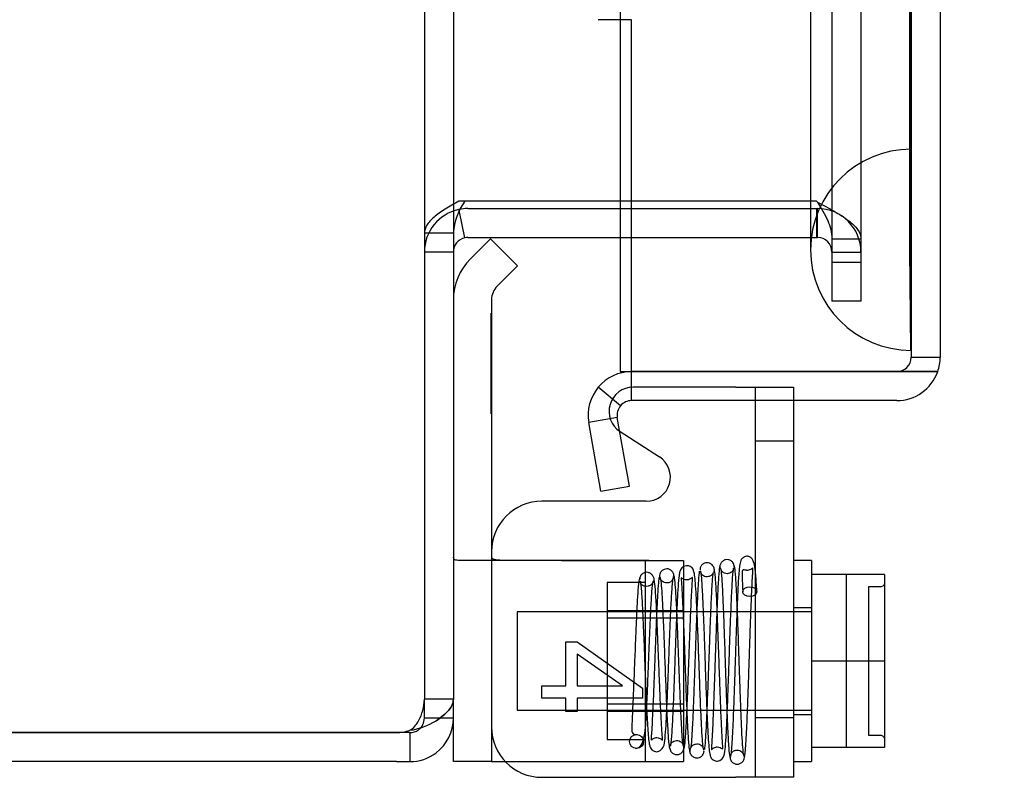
# Model space of a CAD drawing. Header units: inches. Extents: x 1 to 240, y -1 to 159.
# Tile 18 of 65: x 21.82 to 24.27, y 64.39 to 66.27. Entities that reach past the tile are written whole.
import ezdxf
from ezdxf.enums import TextEntityAlignment as Align
from ezdxf.lldxf.tags import DXFTag

# ---------------------------------------------------------------- set-up
doc = ezdxf.new("R2010")
doc.units = ezdxf.units.IN
doc.header["$MEASUREMENT"] = 0
for name, color, linetype in [('COM42667', 7, 'Continuous'), ('COM42780', 7, 'Continuous'), ('COM48573', 7, 'Continuous'), ('COM48603', 7, 'Continuous'), ('COM70220', 7, 'Continuous'), ('Default', 7, 'Continuous'), ('SCC19011', 7, 'Continuous'), ('SPR20265', 7, 'Continuous'), ('WAF25035', 7, 'Continuous')]:
    doc.layers.add(name, color=color, linetype=linetype)
doc.styles.add('SEACAD_Times_New_Roman', font='times.ttf')
tags = doc.linetypes.add('HIDDEN2', pattern=[0.1875, 0.125, -0.0625]).pattern_tags.tags
tags[6:7] = [DXFTag(74, 4), DXFTag(75, 0), DXFTag(340, '0'), DXFTag(46, 0.0), DXFTag(50, 0.0), DXFTag(44, 0.0), DXFTag(45, 0.0)]
tags[4:5] = [DXFTag(74, 4), DXFTag(75, 0), DXFTag(340, '0'), DXFTag(46, 0.0), DXFTag(50, 0.0), DXFTag(44, 0.0), DXFTag(45, 0.0)]
doc.dimstyles.new('HAMMOND_(STH_-_240x160)', dxfattribs={"dimtxt": 1, "dimasz": 1.25, "dimexe": 0.5, "dimexo": 0.5, "dimgap": 0.25, "dimtad": 0, "dimtih": 1, "dimtoh": 1, "dimlfac": 0.125, "dimzin": 0, "dimdsep": 46, "dimtxsty": 'SEACAD_Times_New_Roman', "dimblk1": '_SE_FILLED', "dimblk2": '_SE_FILLED', "dimsah": 1, "dimcen": 0.5, "dimadec": 0, "dimazin": 0, "dimtfac": 0.8, "dimtofl": 0, "dimtmove": 0, "dimatfit": 3, "dimfxl": 1, "dimtolj": 1, "dimtzin": 0, "dimarcsym": 0})

# ---------------------------------------------------------------- blocks, each defined once
blk = doc.blocks.new('SE6')
at = {"layer": 'COM42667', "color": 7, "linetype": 'HIDDEN2'}
for p, q in [((23.5987, 65.3591), (23.3432, 65.3591)), ((23.5987, 65.3591), (23.7417, 65.3591)), ((23.6467, 65.3591), (23.6467, 64.3891)), ((23.7417, 65.3591), (23.7417, 65.3256)), ((23.7417, 65.2251), (23.6467, 65.2251)), ((23.6467, 64.5376), (23.7417, 64.5376))]:
    blk.add_line(p, q, dxfattribs=at)
at = {"layer": 'COM42667', "color": 7, "linetype": 'Continuous'}
for p, q in [((23.7417, 65.3256), (23.7417, 64.3891)), ((23.3106, 65.2487), (23.4082, 65.1857)), ((23.3757, 65.0753), (23.1162, 65.0753)), ((23.1761, 64.6166), (23.1761, 64.7258)), ((23.1761, 64.7258), (23.2043, 64.7258)), ((23.2043, 64.7258), (23.3662, 64.6107)), ((23.317, 64.6166), (23.2043, 64.6956)), ((23.2043, 64.6956), (23.2043, 64.6166)), ((23.1162, 64.5859), (23.1162, 64.6166)), ((23.1162, 64.6166), (23.1761, 64.6166)), ((23.2043, 64.6166), (23.317, 64.6166)), ((23.3662, 64.6107), (23.3662, 64.5859)), ((23.1761, 64.5859), (23.1162, 64.5859)), ((23.1761, 64.5523), (23.1761, 64.5859)), ((23.3662, 64.5859), (23.2043, 64.5859)), ((23.2043, 64.5859), (23.2043, 64.5523)), ((23.2043, 64.5523), (23.1761, 64.5523)), ((23.1162, 64.3891), (23.5987, 64.3891)), ((23.7417, 64.3891), (23.5987, 64.3891))]:
    blk.add_line(p, q, dxfattribs=at)
at = {"layer": 'COM42667', "color": 7, "linetype": 'HIDDEN2'}
blk.add_arc((23.3432, 65.2991), 0.06, 90, 237.1545, dxfattribs=at)
at = {"layer": 'COM42667', "color": 7, "linetype": 'Continuous'}
for centre, radius, start, end in [((23.3757, 65.1353), 0.06, 270, 57.1545), ((23.1162, 64.9503), 0.125, 90, 180), ((23.1162, 64.5141), 0.125, 180, 270)]:
    blk.add_arc(centre, radius, start, end, dxfattribs=at)
at = {"layer": 'COM42780', "color": 7, "linetype": 'Continuous'}
for p, q in [((22.9885, 65.7279), (22.9381, 65.6775)), ((22.9885, 65.7279), (23.0556, 65.6607)), ((23.0556, 65.6607), (23.0052, 65.6103)), ((22.9912, 65.5764), (22.9912, 64.6781)), ((22.9912, 64.6781), (22.9912, 64.4281)), ((22.8962, 64.4281), (22.8962, 64.5361)), ((22.9912, 64.4281), (22.8962, 64.4281)), ((22.9912, 64.4281), (23.0255, 64.4281))]:
    blk.add_line(p, q, dxfattribs=at)
at = {"layer": 'COM42780', "color": 7, "linetype": 'HIDDEN2'}
for p, q in [((22.9902, 65.5429), (22.9912, 65.5429)), ((22.9902, 65.483), (22.9902, 65.5429)), ((22.9902, 65.483), (22.9912, 65.483)), ((22.9902, 65.4547), (22.9902, 65.483)), ((22.9902, 65.4547), (22.9912, 65.4547)), ((22.9902, 65.2929), (22.9902, 65.4547)), ((22.9902, 65.3421), (22.9912, 65.3421)), ((22.9902, 65.2929), (22.9912, 65.2929)), ((23.3818, 64.9281), (22.9117, 64.9281)), ((23.3277, 64.9284), (23.3818, 64.9281)), ((23.3732, 64.9281), (23.3732, 64.4281)), ((23.3818, 64.9281), (23.4682, 64.9281)), ((23.4682, 64.9281), (23.4682, 64.4281)), ((23.2782, 64.8731), (23.2782, 64.4831)), ((23.3732, 64.8731), (23.2782, 64.8731)), ((23.4682, 64.8031), (23.2782, 64.8031)), ((23.4682, 64.7846), (23.2782, 64.7846)), ((23.2782, 64.5716), (23.4682, 64.5716)), ((23.4682, 64.5531), (23.2782, 64.5531)), ((23.2782, 64.4831), (23.3732, 64.4831)), ((23.0255, 64.4281), (23.0384, 64.4281)), ((23.0384, 64.4281), (23.3277, 64.4281)), ((23.3277, 64.4281), (23.4682, 64.4281))]:
    blk.add_line(p, q, dxfattribs=at)
at = {"layer": 'COM42780', "color": 7, "linetype": 'Continuous'}
for radius in [0.143, 0.048]:
    blk.add_arc((23.0392, 65.5764), radius, 135, 180, dxfattribs=at)
at = {"layer": 'COM42780', "color": 7, "linetype": 'HIDDEN2'}
blk.add_ellipse((23.9965, 65.1781), major_axis=(-14.3225, 0), ratio=0.017455, start_param=1.503851, end_param=1.524085, dxfattribs=at)
for points, knots in [([(22.9117, 64.9281), (22.9065, 64.9281), (22.9027, 64.9287), (22.8975, 64.9315), (22.8962, 64.9337), (22.8962, 64.9366)], [0, 0, 0, 0, 0.5, 0.5, 1, 1, 1, 1]), ([(22.9912, 64.9366), (22.9912, 64.935), (22.9923, 64.9336), (22.9958, 64.932), (22.9972, 64.9315), (23.0006, 64.9307), (23.0026, 64.9303), (23.0091, 64.9295), (23.0143, 64.9292), (23.0258, 64.9287), (23.032, 64.9287), (23.0384, 64.9286)], [0, 0, 0, 0, 0.25, 0.25, 0.375, 0.375, 0.5, 0.5, 0.75, 0.75, 1, 1, 1, 1])]:
    blk.add_open_spline(points, degree=3, knots=knots, dxfattribs=at)
at = {"layer": 'COM48573', "color": 7, "linetype": 'HIDDEN2'}
for p, q in [((22.8242, 100.2731), (22.8242, 64.5831)), ((23.8372, 99.1413), (23.8372, 65.7148)), ((23.9092, 99.1413), (23.9092, 65.7148)), ((22.9248, 65.8212), (22.9101, 65.8212)), ((23.7992, 65.8212), (23.3112, 65.8212)), ((23.8012, 65.8192), (23.7992, 65.8212)), ((22.9113, 65.7951), (22.9101, 65.8008)), ((23.3112, 65.8031), (23.7992, 65.8031)), ((23.7992, 65.8031), (23.7992, 65.7311)), ((23.7992, 65.8031), (23.8012, 65.8031)), ((23.8012, 65.7311), (23.8012, 65.8031)), ((22.8962, 65.7421), (22.8242, 65.7421)), ((23.3112, 65.7311), (23.7992, 65.7311)), ((23.7992, 65.7311), (23.8012, 65.7311)), ((23.8372, 65.7282), (23.9092, 65.7282)), ((23.8372, 65.7148), (23.8372, 65.6698)), ((23.9092, 65.7148), (23.9092, 65.6698)), ((22.8962, 65.6951), (22.8242, 65.6951)), ((23.8372, 65.6951), (23.9092, 65.6951)), ((23.8372, 65.6698), (23.8372, 65.6499)), ((23.8372, 65.6698), (23.9092, 65.6698)), ((23.9092, 65.6698), (23.9092, 65.6499)), ((23.8372, 65.6499), (23.8372, 65.5731)), ((23.9092, 65.6499), (23.9092, 65.5731)), ((23.9092, 65.5731), (23.8372, 65.5731)), ((22.8962, 64.5831), (22.8242, 64.5831)), ((22.8242, 64.5361), (22.8242, 64.5831)), ((22.8621, 64.5361), (22.8242, 64.5361))]:
    blk.add_line(p, q, dxfattribs=at)
at = {"layer": 'COM48573', "color": 7, "linetype": 'Continuous'}
for p, q in [((22.8962, 100.2731), (22.8962, 64.5831)), ((22.9322, 65.8212), (22.9248, 65.8212)), ((23.3112, 65.8212), (22.9322, 65.8212)), ((22.9248, 65.7303), (22.9113, 65.7951)), ((22.9322, 65.8031), (23.3112, 65.8031)), ((22.9322, 65.7311), (23.3112, 65.7311)), ((22.8962, 64.5361), (22.8962, 64.5831)), ((22.8962, 64.5361), (22.8621, 64.5361)), ((15.0042, 64.5002), (22.7549, 64.5002)), ((22.7549, 64.5001), (15.0042, 64.5001)), ((22.7882, 64.5001), (22.7549, 64.5001)), ((22.7882, 64.5001), (22.7882, 64.4281)), ((22.7549, 64.4281), (15.0042, 64.4281)), ((22.7549, 64.4281), (22.7882, 64.4281))]:
    blk.add_line(p, q, dxfattribs=at)
for centre, radius, start, end in [((23.0469, 65.7323), 0.1511, 143.9395, 176.2643), ((22.9322, 65.6951), 0.108, 90, 101.8196), ((22.9322, 65.6951), 0.036, 101.8197, 179.9999), ((22.9322, 65.6951), 0.036, 90, 101.8196), ((22.7882, 64.5361), 0.108, 306.9906, 360), ((22.7612, 64.6816), 0.1777, 278.7341, 301.1626), ((22.7549, 64.6002), 0.1, 270, 289.4457), ((22.7882, 64.5361), 0.036, 270, 306.9906), ((22.7882, 64.5361), 0.108, 270, 306.9906)]:
    blk.add_arc(centre, radius, start, end, dxfattribs=at)
at = {"layer": 'COM48573', "color": 7, "linetype": 'HIDDEN2'}
for centre, radius, start, end in [((22.9322, 65.6951), 0.108, 101.8196, 180), ((23.8012, 65.6951), 0.108, 0, 90), ((23.8012, 65.6951), 0.036, 0, 90), ((22.705, 64.5863), 0.1193, 331.5722, 358.4858), ((22.7882, 64.5361), 0.036, 306.9906, 360), ((22.7609, 64.5527), 0.0541, 300.2275, 334.6436)]:
    blk.add_arc(centre, radius, start, end, dxfattribs=at)
for points, knots in [([(22.9101, 65.8212), (22.898, 65.8146), (22.8865, 65.808), (22.8655, 65.7948), (22.8561, 65.7882), (22.8406, 65.7751), (22.8345, 65.7685), (22.8263, 65.7553), (22.8242, 65.7487), (22.8242, 65.7421)], [0, 0, 0, 0, 0.25, 0.25, 0.5, 0.5, 0.75, 0.75, 1, 1, 1, 1]), ([(23.8012, 65.8192), (23.8153, 65.8117), (23.8295, 65.8041), (23.8556, 65.7889), (23.8676, 65.7813), (23.8876, 65.7661), (23.8956, 65.7585), (23.9064, 65.7434), (23.9092, 65.7358), (23.9092, 65.7282)], [0, 0, 0, 0, 0.25, 0.25, 0.5, 0.5, 0.75, 0.75, 1, 1, 1, 1]), ([(23.8012, 65.8192), (23.8106, 65.8041), (23.82, 65.7889), (23.8333, 65.7585), (23.8372, 65.7434), (23.8372, 65.7282)], [0, 0, 0, 0, 0.5, 0.5, 1, 1, 1, 1]), ([(22.8532, 64.5295), (22.8665, 64.5384), (22.8774, 64.5474), (22.8923, 64.5652), (22.8962, 64.5742), (22.8962, 64.5831)], [0, 0, 0, 0, 0.5, 0.5, 1, 1, 1, 1])]:
    blk.add_open_spline(points, degree=3, knots=knots, dxfattribs=at)
at = {"layer": 'COM48573', "color": 7, "linetype": 'Continuous'}
blk.add_open_spline([(22.8962, 64.5831), (22.8962, 64.5742), (22.8923, 64.5652), (22.8774, 64.5474), (22.8665, 64.5384), (22.8532, 64.5295)], degree=3, knots=[0, 0, 0, 0, 0.5, 0.5, 1, 1, 1, 1], dxfattribs=at)
at = {"layer": 'COM48603', "color": 7, "linetype": 'HIDDEN2'}
for p, q in [((24.0342, 99.4226), (24.0342, 65.4336)), ((23.3392, 66.2727), (23.2565, 66.2727)), ((23.3392, 65.3977), (23.3392, 66.2727)), ((24.0342, 65.4336), (24.1062, 65.4336))]:
    blk.add_line(p, q, dxfattribs=at)
at = {"layer": 'COM48603', "color": 7, "linetype": 'Continuous'}
for p, q in [((24.1062, 99.4226), (24.1062, 65.4336)), ((23.3112, 66.4281), (23.3112, 65.3977)), ((23.3112, 65.3977), (23.9982, 65.3977)), ((23.3392, 65.3256), (23.3392, 65.3976)), ((23.9982, 65.3976), (23.3392, 65.3976)), ((23.9982, 65.3977), (24.1, 65.3977)), ((24.1, 65.3976), (23.9982, 65.3976)), ((23.3116, 65.3127), (23.2565, 65.359)), ((23.9982, 65.3256), (23.3392, 65.3256)), ((23.3037, 65.2833), (23.2328, 65.2708)), ((23.2628, 65.1008), (23.2328, 65.2708)), ((23.3337, 65.1133), (23.3037, 65.2833)), ((23.2628, 65.1008), (23.3337, 65.1133))]:
    blk.add_line(p, q, dxfattribs=at)
at = {"layer": 'COM48603', "color": 7, "linetype": 'HIDDEN2'}
blk.add_arc((23.9982, 65.4336), 0.036, 270, 0, dxfattribs=at)
at = {"layer": 'COM48603', "color": 7, "linetype": 'Continuous'}
for centre, radius, start, end in [((23.9982, 65.4336), 0.108, 340.5288, 360), ((23.3392, 65.2896), 0.108, 90, 140), ((23.9982, 65.4336), 0.108, 270, 340.5288), ((23.3392, 65.2896), 0.108, 140.0001, 189.9999), ((23.3392, 65.2896), 0.036, 90, 140), ((23.3392, 65.2896), 0.036, 140, 190)]:
    blk.add_arc(centre, radius, start, end, dxfattribs=at)
at = {"layer": 'COM48603', "color": 7, "linetype": 'HIDDEN2'}
blk.add_ellipse((23.9982, 65.4336), major_axis=(-0.036, 0), ratio=0.997813, start_param=1.570796, end_param=3.141593, dxfattribs=at)
at = {"layer": 'COM48603', "color": 7, "linetype": 'Continuous'}
blk.add_ellipse((23.9982, 65.4336), major_axis=(-0.108, 0), ratio=0.997813, start_param=2.801756, end_param=3.141593, dxfattribs=at)
at = {"layer": 'COM70220', "color": 7, "linetype": 'HIDDEN2'}
for p, q in [((23.7842, 98.9056), (23.7842, 65.9506)), ((24.0302, 98.9056), (24.0302, 65.9506)), ((24.0322, 98.9056), (24.0322, 65.9506)), ((24.0332, 98.9056), (24.0332, 65.9506)), ((23.7842, 65.9506), (23.7842, 65.7006)), ((24.0302, 65.9506), (24.0302, 65.7006)), ((24.0322, 65.9496), (24.0302, 65.7006)), ((24.0322, 65.9506), (24.0322, 65.4516)), ((24.0332, 65.9496), (24.0322, 65.9496)), ((24.0332, 65.9506), (24.0332, 65.4516)), ((24.0302, 65.7006), (24.0322, 65.4516)), ((24.0322, 65.4516), (24.0332, 65.4516))]:
    blk.add_line(p, q, dxfattribs=at)
blk.add_arc((24.0342, 65.7006), 0.25, 90, 270, dxfattribs=at)
at = {"layer": 'SCC19011', "color": 7, "linetype": 'Continuous'}
for p, q in [((23.9677, 64.8931), (23.7867, 64.8931)), ((23.9677, 64.8931), (23.9677, 64.6781)), ((23.9677, 64.6781), (23.7867, 64.6781)), ((23.9677, 64.6781), (23.9677, 64.4631)), ((23.9677, 64.4631), (23.7867, 64.4631))]:
    blk.add_line(p, q, dxfattribs=at)
at = {"layer": 'SCC19011', "color": 7, "linetype": 'HIDDEN2'}
for p, q in [((23.8727, 64.8931), (23.8727, 64.4631)), ((23.9277, 64.8625), (23.9277, 64.4937)), ((23.9577, 64.8625), (23.9277, 64.8625)), ((23.0547, 64.8001), (23.0547, 64.5561)), ((23.7867, 64.8001), (23.0547, 64.8001)), ((23.0547, 64.5561), (23.7867, 64.5561)), ((23.9277, 64.4937), (23.9577, 64.4937))]:
    blk.add_line(p, q, dxfattribs=at)
for points in [[(23.9677, 64.8726), (23.9677, 64.87), (23.9666, 64.8674), (23.963, 64.8636), (23.9604, 64.8625), (23.9577, 64.8625)], [(23.9577, 64.4937), (23.9604, 64.4937), (23.9629, 64.4926), (23.9666, 64.4888), (23.9677, 64.4862), (23.9677, 64.4835)]]:
    blk.add_open_spline(points, degree=3, knots=[0, 0, 0, 0, 0.5, 0.5, 1, 1, 1, 1], dxfattribs=at)
at = {"layer": 'SPR20265', "color": 7, "linetype": 'HIDDEN2'}
blk.add_circle((23.3517, 64.4781), 0.0175, dxfattribs=at)
blk.add_ellipse((23.6329, 64.8506), major_axis=(0.0175, 0), ratio=0.707107, dxfattribs=at)
for points, knots in [([(23.594, 64.9131), (23.5939, 64.9146), (23.5937, 64.9171), (23.5923, 64.9211), (23.59, 64.9246), (23.5869, 64.9274), (23.5834, 64.9293), (23.5786, 64.9306), (23.5726, 64.9304), (23.5662, 64.9274), (23.5593, 64.92), (23.5583, 64.9141), (23.5578, 64.9093)], [0, 0, 0, 0, 0.055383, 0.112985, 0.171703, 0.230339, 0.287909, 0.343892, 0.45376, 0.576632, 0.710657, 1, 1, 1, 1]), ([(23.6504, 64.851), (23.6496, 64.8671), (23.6483, 64.8915), (23.6451, 64.9165), (23.6409, 64.9299), (23.6359, 64.9358), (23.6315, 64.938), (23.627, 64.9388), (23.6224, 64.9383), (23.6179, 64.9364), (23.6114, 64.9314), (23.6107, 64.927), (23.6076, 64.9165), (23.6062, 64.9013), (23.6044, 64.8783), (23.6025, 64.8411), (23.6006, 64.7916), (23.5989, 64.7454), (23.5974, 64.7011), (23.5958, 64.6518), (23.5942, 64.6046), (23.5927, 64.5624), (23.5914, 64.5285), (23.5899, 64.4964), (23.5883, 64.4686), (23.5865, 64.4473), (23.5854, 64.4431), (23.5847, 64.4409)], [0, 0, 0, 0, 0.066522, 0.120463, 0.161456, 0.189103, 0.197894, 0.203579, 0.212255, 0.219187, 0.22509, 0.251276, 0.299894, 0.332585, 0.370245, 0.440981, 0.501961, 0.553339, 0.59537, 0.643118, 0.707543, 0.746042, 0.788673, 0.835414, 0.886246, 0.941114, 1, 1, 1, 1]), ([(23.4446, 64.8896), (23.4445, 64.8911), (23.4443, 64.8936), (23.4427, 64.8977), (23.4404, 64.9012), (23.4363, 64.9049), (23.4302, 64.9075), (23.4232, 64.9074), (23.4167, 64.9047), (23.4118, 64.8999), (23.4089, 64.8939), (23.4085, 64.8903), (23.4083, 64.8882)], [0, 0, 0, 0, 0.063728, 0.130533, 0.198895, 0.267172, 0.397362, 0.518273, 0.643035, 0.768012, 0.887736, 1, 1, 1, 1]), ([(23.5185, 64.4567), (23.518, 64.4586), (23.5171, 64.462), (23.5153, 64.4799), (23.5133, 64.5122), (23.511, 64.5615), (23.5091, 64.6106), (23.5076, 64.6541), (23.5063, 64.6899), (23.5051, 64.7209), (23.504, 64.7514), (23.5027, 64.7844), (23.5012, 64.8188), (23.4995, 64.8517), (23.4975, 64.8778), (23.4959, 64.8944), (23.4931, 64.9038), (23.4916, 64.908), (23.4845, 64.9141), (23.4766, 64.9157), (23.469, 64.9135), (23.4621, 64.908), (23.4587, 64.8997), (23.4568, 64.8883), (23.4545, 64.8634), (23.4526, 64.8268), (23.4508, 64.7875), (23.4493, 64.7486), (23.4475, 64.7006), (23.4455, 64.6454), (23.4433, 64.5864), (23.4408, 64.53), (23.4386, 64.4929), (23.4368, 64.4726), (23.4359, 64.4681), (23.4353, 64.4657)], [0, 0, 0, 0, 0.030505, 0.059349, 0.111872, 0.157767, 0.197056, 0.229698, 0.255694, 0.276285, 0.29911, 0.325483, 0.355431, 0.389004, 0.425768, 0.457152, 0.480073, 0.494522, 0.501995, 0.512986, 0.520655, 0.528965, 0.547003, 0.567484, 0.61122, 0.658615, 0.685529, 0.717005, 0.753019, 0.79355, 0.838532, 0.887926, 0.941695, 0.970307, 1, 1, 1, 1]), ([(23.5075, 64.9015), (23.5068, 64.8968), (23.5053, 64.8805), (23.5032, 64.8441), (23.5013, 64.8031), (23.4997, 64.7624), (23.4984, 64.7254), (23.4973, 64.6943), (23.4964, 64.6685), (23.4955, 64.6439), (23.4945, 64.6164), (23.4933, 64.5838), (23.4918, 64.548), (23.4901, 64.5117), (23.4882, 64.4803), (23.4868, 64.4663), (23.4861, 64.4623)], [0.098377, 0.098377, 0.098377, 0.098377, 0.1871127, 0.2663809, 0.336208, 0.3966747, 0.4478502, 0.4897883, 0.5225059, 0.5515273, 0.5891116, 0.6356456, 0.6910945, 0.7553559, 0.828321, 0.9099224, 0.9099224, 0.9099224, 0.9099224]), ([(23.5455, 64.9023), (23.5451, 64.9057), (23.5442, 64.9114), (23.5384, 64.9189), (23.5311, 64.9224), (23.5241, 64.9228), (23.5176, 64.9206), (23.5133, 64.9168), (23.511, 64.9131), (23.51, 64.9104), (23.5094, 64.9078), (23.5093, 64.9062), (23.5093, 64.9053)], [0, 0, 0, 0, 0.179474, 0.349583, 0.499926, 0.62563, 0.739127, 0.840103, 0.885308, 0.926766, 0.964791, 1, 1, 1, 1]), ([(23.51, 64.903), (23.5106, 64.9009), (23.5115, 64.8972), (23.5133, 64.8776), (23.5154, 64.8424), (23.5177, 64.7903), (23.5196, 64.7386), (23.5212, 64.6934), (23.5224, 64.6564), (23.5236, 64.6241), (23.5247, 64.592), (23.5261, 64.5575), (23.5276, 64.522), (23.5294, 64.4885), (23.5313, 64.4635), (23.533, 64.4481), (23.5358, 64.4397), (23.5377, 64.4353), (23.5462, 64.4292), (23.5546, 64.4289), (23.5623, 64.4328), (23.568, 64.4394), (23.5703, 64.4477), (23.5721, 64.4611), (23.5743, 64.4889), (23.5762, 64.5288), (23.5779, 64.5718), (23.5795, 64.6141), (23.5813, 64.6654), (23.5833, 64.7241), (23.5855, 64.7859), (23.5879, 64.8449), (23.59, 64.8826), (23.5919, 64.9035), (23.5927, 64.908), (23.5933, 64.9105)], [0, 0, 0, 0, 0.030182, 0.058734, 0.110744, 0.156162, 0.194924, 0.226978, 0.252249, 0.272738, 0.295965, 0.322671, 0.352917, 0.386752, 0.422922, 0.452521, 0.473846, 0.486863, 0.494562, 0.507196, 0.515439, 0.524053, 0.542681, 0.563336, 0.607147, 0.654604, 0.682079, 0.714043, 0.750472, 0.791379, 0.836778, 0.886629, 0.940967, 0.969921, 1, 1, 1, 1]), ([(23.5443, 64.9053), (23.5442, 64.9039), (23.544, 64.9013), (23.5426, 64.8973), (23.5403, 64.8939), (23.5373, 64.891), (23.5339, 64.8891), (23.5293, 64.8876), (23.5237, 64.8875), (23.5175, 64.8898), (23.5129, 64.894), (23.5106, 64.8988), (23.5105, 64.901), (23.5105, 64.9023)], [0, 0, 0, 0, 0.059638, 0.122066, 0.185706, 0.248901, 0.310258, 0.368902, 0.480002, 0.599665, 0.727098, 0.860254, 1, 1, 1, 1]), ([(23.5584, 64.9129), (23.5578, 64.9103), (23.5569, 64.9057), (23.5551, 64.8851), (23.5531, 64.8498), (23.5509, 64.7973), (23.549, 64.7453), (23.5474, 64.6992), (23.5461, 64.6613), (23.545, 64.6291), (23.5439, 64.5985), (23.5427, 64.5662), (23.5414, 64.5331), (23.54, 64.5018), (23.5386, 64.4771), (23.5375, 64.4625), (23.5375, 64.4577), (23.5385, 64.4583), (23.5408, 64.4605), (23.5459, 64.4639), (23.5545, 64.4656), (23.5657, 64.4598), (23.5664, 64.4588), (23.5655, 64.4696), (23.564, 64.4928), (23.5621, 64.5333), (23.5603, 64.5761), (23.5588, 64.6182), (23.557, 64.669), (23.555, 64.7265), (23.5528, 64.787), (23.5504, 64.8437), (23.5482, 64.8802), (23.5463, 64.8997), (23.5455, 64.9036), (23.5449, 64.9057)], [0, 0, 0, 0, 0.030551, 0.059441, 0.112099, 0.158213, 0.19785, 0.231011, 0.257726, 0.278571, 0.300614, 0.325938, 0.354477, 0.386177, 0.420906, 0.451798, 0.474236, 0.488495, 0.492772, 0.4961, 0.508072, 0.525766, 0.544565, 0.564998, 0.608777, 0.656392, 0.683962, 0.715934, 0.752304, 0.793078, 0.838219, 0.88772, 0.941584, 0.970246, 1, 1, 1, 1]), ([(23.5928, 64.9093), (23.5926, 64.9071), (23.5922, 64.9037), (23.587, 64.8978), (23.5802, 64.8952), (23.5735, 64.8953), (23.568, 64.8975), (23.5645, 64.9003), (23.5624, 64.9028), (23.5608, 64.9054), (23.5597, 64.9081), (23.5591, 64.9108), (23.559, 64.9123), (23.559, 64.9131)], [0, 0, 0, 0, 0.192828, 0.364191, 0.509557, 0.628504, 0.736551, 0.787266, 0.835127, 0.879953, 0.921899, 0.961562, 1, 1, 1, 1]), ([(23.5594, 64.9095), (23.56, 64.9096), (23.5612, 64.9077), (23.5632, 64.8867), (23.5652, 64.8509), (23.567, 64.8092), (23.5686, 64.7676), (23.57, 64.7295), (23.5711, 64.6972), (23.572, 64.6701), (23.5728, 64.6442), (23.5738, 64.6147), (23.5751, 64.5796), (23.5765, 64.5408), (23.5783, 64.5014), (23.5802, 64.466), (23.5823, 64.4413), (23.5837, 64.4384), (23.5845, 64.4377)], [0.0317125, 0.0317125, 0.0317125, 0.0317125, 0.0954291, 0.1821817, 0.2601023, 0.3291139, 0.3890647, 0.4398824, 0.4814915, 0.513848, 0.5432124, 0.581276, 0.628319, 0.6843936, 0.7495521, 0.8238288, 0.9072668, 0.9878183, 0.9878183, 0.9878183, 0.9878183]), ([(23.6191, 64.4418), (23.6184, 64.4423), (23.6172, 64.4449), (23.6151, 64.4683), (23.6132, 64.5028), (23.6115, 64.5416), (23.6101, 64.58), (23.6088, 64.6148), (23.6078, 64.6442), (23.607, 64.6702), (23.6061, 64.6972), (23.605, 64.7296), (23.6036, 64.768), (23.602, 64.8102), (23.6002, 64.8527), (23.598, 64.8898), (23.5959, 64.9126), (23.5945, 64.9148), (23.5939, 64.9149)], [0.0155714, 0.0155714, 0.0155714, 0.0155714, 0.0911325, 0.1734241, 0.2469055, 0.311539, 0.3672816, 0.4141234, 0.452071, 0.4813694, 0.513675, 0.5552654, 0.6061478, 0.6663186, 0.7358013, 0.814551, 0.9026159, 0.9727421, 0.9727421, 0.9727421, 0.9727421]), ([(23.6196, 64.4381), (23.6203, 64.4404), (23.6214, 64.4447), (23.6231, 64.4655), (23.6247, 64.4926), (23.6262, 64.5239), (23.6275, 64.557), (23.629, 64.5987), (23.6306, 64.6459), (23.6322, 64.6949), (23.6337, 64.7383), (23.6352, 64.7825), (23.637, 64.8295), (23.6385, 64.8654), (23.6398, 64.8881), (23.6408, 64.903), (23.641, 64.9102), (23.6406, 64.9101), (23.6372, 64.907), (23.6327, 64.9043), (23.6281, 64.9035), (23.6237, 64.9037), (23.6195, 64.9046), (23.6158, 64.9054), (23.6137, 64.9014), (23.6138, 64.8856), (23.6147, 64.8645), (23.6154, 64.8502)], [0, 0, 0, 0, 0.05921, 0.114418, 0.165627, 0.21281, 0.255962, 0.295089, 0.361136, 0.411085, 0.45232, 0.502276, 0.561593, 0.630061, 0.66764, 0.70207, 0.75339, 0.782025, 0.785899, 0.794923, 0.802971, 0.807823, 0.815144, 0.839527, 0.877939, 0.931246, 1, 1, 1, 1]), ([(23.3595, 64.8858), (23.359, 64.8854), (23.3574, 64.8805), (23.3551, 64.8585), (23.3527, 64.8185), (23.3506, 64.7746), (23.3489, 64.7331), (23.3475, 64.6977), (23.3463, 64.6681), (23.3448, 64.6301), (23.3432, 64.5909), (23.3415, 64.5535), (23.3402, 64.5269), (23.3394, 64.5081), (23.3404, 64.4985), (23.3456, 64.4963), (23.3511, 64.4956), (23.3543, 64.4954)], [0.0605518, 0.0605518, 0.0605518, 0.0605518, 0.1177162, 0.2217388, 0.3128852, 0.391298, 0.4572029, 0.5107279, 0.5519667, 0.5905596, 0.6832451, 0.7374115, 0.7961796, 0.8532683, 0.9061148, 0.9548288, 1, 1, 1, 1]), ([(23.3492, 64.4608), (23.3542, 64.4619), (23.3616, 64.4642), (23.37, 64.4837), (23.373, 64.5024), (23.3747, 64.5229), (23.3763, 64.5509), (23.3779, 64.5846), (23.3793, 64.6192), (23.3808, 64.6554), (23.3825, 64.6999), (23.3845, 64.7505), (23.3868, 64.8027), (23.3889, 64.8398), (23.3906, 64.8623), (23.392, 64.8741), (23.3929, 64.8774), (23.3934, 64.8776)], [0, 0, 0, 0, 0.0755306, 0.135984, 0.1812356, 0.2155752, 0.2816892, 0.34837, 0.3921103, 0.4467152, 0.5121542, 0.5883823, 0.6752548, 0.7727394, 0.8256191, 0.8811219, 0.9392487, 0.9392487, 0.9392487, 0.9392487]), ([(23.3961, 64.8761), (23.3956, 64.8813), (23.3945, 64.8876), (23.3875, 64.8955), (23.3811, 64.8987), (23.3751, 64.8991), (23.3702, 64.8978), (23.3667, 64.8959), (23.3636, 64.8931), (23.3613, 64.8896), (23.3599, 64.8856), (23.3597, 64.8831), (23.3596, 64.8816)], [0, 0, 0, 0, 0.306204, 0.442937, 0.565203, 0.671636, 0.724965, 0.779543, 0.835119, 0.890984, 0.946216, 1, 1, 1, 1]), ([(23.3606, 64.8778), (23.3612, 64.875), (23.3621, 64.8699), (23.3639, 64.8491), (23.366, 64.8141), (23.3683, 64.7646), (23.3702, 64.7169), (23.3718, 64.6759), (23.3731, 64.6429), (23.3742, 64.6146), (23.3753, 64.5872), (23.3766, 64.5585), (23.378, 64.5297), (23.3797, 64.5031), (23.3815, 64.4831), (23.3832, 64.4704), (23.3857, 64.4631), (23.3883, 64.4583), (23.3973, 64.4523), (23.4081, 64.4527), (23.422, 64.4676), (23.4218, 64.4854), (23.4251, 64.5174), (23.4267, 64.5559), (23.4285, 64.5961), (23.4301, 64.6352), (23.4318, 64.6819), (23.4338, 64.7343), (23.436, 64.7884), (23.4384, 64.8387), (23.4406, 64.8691), (23.4424, 64.8845), (23.4433, 64.8868), (23.4438, 64.888)], [0, 0, 0, 0, 0.030212, 0.058788, 0.110829, 0.156253, 0.194989, 0.226979, 0.252148, 0.272534, 0.295168, 0.320662, 0.34908, 0.380472, 0.413575, 0.440727, 0.460699, 0.473493, 0.482834, 0.500479, 0.522529, 0.56357, 0.607215, 0.654633, 0.682075, 0.714021, 0.750446, 0.791355, 0.836764, 0.886626, 0.940969, 0.969925, 1, 1, 1, 1]), ([(23.3946, 64.8816), (23.3946, 64.8808), (23.3945, 64.8794), (23.3939, 64.8767), (23.3928, 64.874), (23.3912, 64.8713), (23.3891, 64.8689), (23.3865, 64.8668), (23.3835, 64.8652), (23.3792, 64.8638), (23.3734, 64.8636), (23.3666, 64.8659), (23.3616, 64.8714), (23.3612, 64.8742), (23.3611, 64.8761)], [0, 0, 0, 0, 0.039966, 0.079616, 0.120393, 0.163304, 0.208856, 0.257156, 0.308084, 0.361496, 0.478236, 0.623595, 0.798409, 1, 1, 1, 1]), ([(23.409, 64.8913), (23.4084, 64.8899), (23.4076, 64.8874), (23.4057, 64.8721), (23.4037, 64.8435), (23.4015, 64.7988), (23.3996, 64.7536), (23.398, 64.7127), (23.3967, 64.6786), (23.3956, 64.6491), (23.3945, 64.6204), (23.3932, 64.5894), (23.3918, 64.5567), (23.3903, 64.5253), (23.3888, 64.5002), (23.3876, 64.4855), (23.3875, 64.4809), (23.3884, 64.4817), (23.3907, 64.4839), (23.3952, 64.487), (23.4012, 64.4884), (23.4084, 64.4869), (23.4127, 64.4843), (23.4156, 64.4816), (23.416, 64.4818), (23.416, 64.4867), (23.4146, 64.5031), (23.4127, 64.5363), (23.4109, 64.5728), (23.4094, 64.6094), (23.4076, 64.6544), (23.4056, 64.7062), (23.4034, 64.7619), (23.401, 64.8151), (23.3983, 64.861), (23.3965, 64.8735), (23.3955, 64.8803)], [0, 0, 0, 0, 0.030585, 0.059499, 0.112172, 0.158281, 0.197904, 0.231048, 0.257756, 0.278621, 0.301088, 0.327393, 0.357459, 0.391214, 0.42851, 0.461631, 0.485381, 0.50008, 0.504322, 0.507437, 0.516736, 0.523069, 0.530052, 0.537806, 0.551493, 0.566752, 0.610182, 0.657604, 0.685064, 0.716926, 0.753183, 0.793842, 0.838861, 0.888236, 0.941965, 1, 1, 1, 1]), ([(23.4094, 64.8871), (23.4101, 64.8864), (23.4114, 64.8837), (23.4135, 64.8618), (23.4154, 64.8304), (23.4171, 64.7949), (23.4186, 64.7602), (23.4198, 64.7289), (23.4208, 64.7026), (23.4216, 64.6793), (23.4226, 64.6548), (23.4237, 64.6254), (23.425, 64.5907), (23.4266, 64.5527), (23.4285, 64.5149), (23.4306, 64.4819), (23.4327, 64.462), (23.4341, 64.4602), (23.4347, 64.4604)], [0.0115652, 0.0115652, 0.0115652, 0.0115652, 0.0900002, 0.1715273, 0.2444185, 0.3086089, 0.3639947, 0.4104711, 0.4480048, 0.476988, 0.5096837, 0.5515962, 0.602753, 0.6632181, 0.7330773, 0.8124375, 0.9013448, 0.9682001, 0.9682001, 0.9682001, 0.9682001]), ([(23.4433, 64.8882), (23.443, 64.8856), (23.4425, 64.8813), (23.4372, 64.875), (23.4303, 64.8722), (23.4235, 64.8722), (23.4173, 64.8746), (23.4127, 64.879), (23.41, 64.8843), (23.4097, 64.8877), (23.4096, 64.8896)], [0, 0, 0, 0, 0.164694, 0.321803, 0.462493, 0.58437, 0.702645, 0.814924, 0.915258, 1, 1, 1, 1]), ([(23.4689, 64.4665), (23.4685, 64.4663), (23.4673, 64.4677), (23.4654, 64.4856), (23.4634, 64.5171), (23.4616, 64.5539), (23.46, 64.5912), (23.4587, 64.6256), (23.4576, 64.6548), (23.4566, 64.6793), (23.4558, 64.7027), (23.4548, 64.729), (23.4535, 64.7606), (23.4521, 64.7957), (23.4503, 64.8318), (23.4484, 64.8641), (23.4462, 64.8875), (23.4448, 64.8906), (23.444, 64.8916)], [0.0376878, 0.0376878, 0.0376878, 0.0376878, 0.0961746, 0.1834132, 0.2617276, 0.3310047, 0.3912006, 0.4422884, 0.4842426, 0.5170201, 0.5461009, 0.5837943, 0.6305341, 0.6863471, 0.7512032, 0.8250827, 0.9080267, 0.992349, 0.992349, 0.992349, 0.992349]), ([(23.4702, 64.4631), (23.4708, 64.4657), (23.4717, 64.4703), (23.4735, 64.4904), (23.4756, 64.5252), (23.4778, 64.5753), (23.4797, 64.6246), (23.4813, 64.6678), (23.4826, 64.703), (23.4837, 64.7332), (23.4848, 64.7621), (23.4861, 64.7924), (23.4874, 64.823), (23.4888, 64.8513), (23.4901, 64.8726), (23.4911, 64.8839), (23.4905, 64.8867), (23.4899, 64.8855), (23.4819, 64.8799), (23.4735, 64.8795), (23.4664, 64.8824), (23.4624, 64.8858), (23.4623, 64.8841), (23.4631, 64.8726), (23.4644, 64.8534), (23.4659, 64.8259), (23.4671, 64.7994), (23.4684, 64.7663), (23.47, 64.7252), (23.4718, 64.6763), (23.4737, 64.6213), (23.4759, 64.5642), (23.4783, 64.5107), (23.4804, 64.4772), (23.4823, 64.4593), (23.4831, 64.4558), (23.4837, 64.4539)], [0, 0, 0, 0, 0.030231, 0.058828, 0.110956, 0.156569, 0.195653, 0.228197, 0.254164, 0.274696, 0.297123, 0.322698, 0.351391, 0.38313, 0.41734, 0.446082, 0.46676, 0.479654, 0.487829, 0.502375, 0.511726, 0.521099, 0.540335, 0.560852, 0.604714, 0.628111, 0.652604, 0.68066, 0.713064, 0.749809, 0.790934, 0.836478, 0.886431, 0.940859, 0.969862, 1, 1, 1, 1]), ([(23.5209, 64.4585), (23.5217, 64.4629), (23.5231, 64.4776), (23.525, 64.5101), (23.5268, 64.5471), (23.5282, 64.5834), (23.5295, 64.6163), (23.5305, 64.6439), (23.5314, 64.6685), (23.5323, 64.6943), (23.5334, 64.7253), (23.5347, 64.762), (23.5363, 64.8023), (23.5381, 64.8425), (23.5401, 64.8777), (23.5416, 64.8932), (23.5423, 64.8975)], [0.0919425, 0.0919425, 0.0919425, 0.0919425, 0.1748391, 0.2486676, 0.3134733, 0.369237, 0.4159366, 0.4536003, 0.4826575, 0.5153912, 0.5573009, 0.6083511, 0.6685303, 0.7378249, 0.8162059, 0.9035856, 0.9035856, 0.9035856, 0.9035856]), ([(23.4345, 64.4627), (23.4345, 64.4618), (23.4345, 64.4603), (23.4351, 64.4576), (23.4362, 64.4549), (23.4378, 64.4522), (23.44, 64.4498), (23.4426, 64.4478), (23.4457, 64.4464), (23.4503, 64.4453), (23.4563, 64.4458), (23.4636, 64.4496), (23.4695, 64.4574), (23.4704, 64.4633), (23.4708, 64.4669)], [0, 0, 0, 0, 0.036353, 0.073764, 0.113325, 0.155834, 0.201742, 0.251197, 0.304133, 0.360387, 0.484485, 0.636448, 0.811563, 1, 1, 1, 1]), ([(23.4358, 64.4669), (23.4359, 64.4688), (23.4362, 64.4718), (23.4406, 64.4774), (23.4471, 64.4803), (23.4536, 64.4807), (23.4592, 64.479), (23.463, 64.4764), (23.4654, 64.474), (23.4673, 64.4713), (23.4686, 64.4684), (23.4693, 64.4654), (23.4694, 64.4637), (23.4695, 64.4627)], [0, 0, 0, 0, 0.185287, 0.350453, 0.492757, 0.610394, 0.717684, 0.769709, 0.820021, 0.868235, 0.914148, 0.957888, 1, 1, 1, 1]), ([(23.4843, 64.4547), (23.4844, 64.4561), (23.4845, 64.4586), (23.486, 64.4626), (23.4882, 64.4661), (23.4912, 64.4689), (23.4946, 64.4709), (23.4992, 64.4723), (23.5048, 64.4724), (23.511, 64.4701), (23.5156, 64.4659), (23.5179, 64.4609), (23.518, 64.4586), (23.518, 64.4572)], [0, 0, 0, 0, 0.061359, 0.125601, 0.191068, 0.256036, 0.319044, 0.379151, 0.492324, 0.612562, 0.73854, 0.867561, 1, 1, 1, 1]), ([(23.483, 64.4572), (23.4834, 64.4539), (23.4843, 64.4483), (23.4902, 64.4409), (23.4974, 64.4374), (23.5044, 64.437), (23.511, 64.4394), (23.5159, 64.4438), (23.5188, 64.4493), (23.5192, 64.4528), (23.5193, 64.4547)], [0, 0, 0, 0, 0.174522, 0.341814, 0.49099, 0.617224, 0.732964, 0.83707, 0.926174, 1, 1, 1, 1]), ([(23.5841, 64.4392), (23.5842, 64.4377), (23.5844, 64.4352), (23.5859, 64.4312), (23.5882, 64.4277), (23.5913, 64.4249), (23.5948, 64.4229), (23.5996, 64.4216), (23.6054, 64.4217), (23.6119, 64.4244), (23.6168, 64.4293), (23.6196, 64.4353), (23.6201, 64.4389), (23.6202, 64.441)], [0, 0, 0, 0, 0.061046, 0.125273, 0.191172, 0.257138, 0.321758, 0.38405, 0.50258, 0.627092, 0.754222, 0.87904, 1, 1, 1, 1]), ([(23.5852, 64.441), (23.5854, 64.4436), (23.586, 64.4478), (23.5913, 64.454), (23.5982, 64.4568), (23.6049, 64.4568), (23.6112, 64.4544), (23.6159, 64.4499), (23.6186, 64.4445), (23.6189, 64.4411), (23.6191, 64.4392)], [0, 0, 0, 0, 0.172812, 0.334686, 0.477598, 0.599543, 0.715745, 0.824396, 0.920113, 1, 1, 1, 1])]:
    blk.add_open_spline(points, degree=3, knots=knots, dxfattribs=at)
for points in [[(23.5102, 64.9069), (23.51, 64.907), (23.5097, 64.907), (23.5095, 64.9069)], [(23.5441, 64.902), (23.5443, 64.902), (23.5445, 64.9019), (23.5448, 64.9017)], [(23.3612, 64.8836), (23.3607, 64.8847), (23.3603, 64.8855), (23.3599, 64.8858)], [(23.3937, 64.8775), (23.3941, 64.8773), (23.3945, 64.876), (23.3949, 64.8744)], [(23.4844, 64.4578), (23.4842, 64.4578), (23.484, 64.4578), (23.4838, 64.4578)], [(23.5184, 64.4528), (23.5186, 64.4529), (23.5188, 64.4529), (23.5189, 64.453)]]:
    blk.add_open_spline(points, degree=3, dxfattribs=at)
at = {"layer": 'WAF25035', "color": 7, "linetype": 'Continuous'}
for p, q in [((23.7867, 64.9281), (23.7417, 64.9281)), ((23.7867, 64.9281), (23.7867, 64.4281)), ((23.7417, 64.4281), (23.7867, 64.4281))]:
    blk.add_line(p, q, dxfattribs=at)
at = {"layer": 'WAF25035', "color": 7, "linetype": 'HIDDEN2'}
for p, q in [((23.7867, 64.8106), (23.7417, 64.8106)), ((23.7417, 64.5456), (23.7867, 64.5456))]:
    blk.add_line(p, q, dxfattribs=at)
blk = doc.blocks.new('DMBLK2360')
at = {"layer": 'Default', "linetype": 'Continuous'}
for points in [[(28.8945, 98.2806), (28.6862, 99.5306), (28.4778, 98.2806)], [(28.8945, 66.5756), (28.4778, 66.5756), (28.6862, 65.3256)]]:
    blk.add_hatch(color=7, dxfattribs=at).paths.add_polyline_path(points)
at = {"layer": 'Default', "color": 7, "linetype": 'Continuous'}
for p, q in [((24.1687, 99.5306), (29.1862, 99.5306)), ((28.6862, 99.5306), (28.6862, 83.2781)), ((28.6862, 80.4281), (28.6862, 65.3256)), ((24.4982, 65.3256), (29.1862, 65.3256))]:
    blk.add_line(p, q, dxfattribs=at)
at = {"layer": 'Default', "color": 7, "linetype": 'Continuous', "style": 'SEACAD_Times_New_Roman'}
for s, p in [('34.21', (26.98, 82.9281)), ('DOOR', (26.589, 81.4281))]:
    blk.add_text(s, height=1, dxfattribs=at).set_placement(p, align=Align.TOP_LEFT)
blk = doc.blocks.new('_SE_FILLED')
at = {"color": 0}
blk.add_line((0, 0), (-1, 0), dxfattribs=at)
blk.add_solid([(0, 0), (-1, -0.1665), (-1, 0.1665), (0, 0)], dxfattribs=at)

msp = doc.modelspace()

# ---------------------------------------------------------------- block references
at = {"layer": 'Default'}
msp.add_blockref('SE6', (0, 0), dxfattribs=at)

# ---------------------------------------------------------------- dimensions: what is measured, and where the dimension line sits
at = {"layer": 'Default', "color": 7, "linetype": 'Continuous'}
dim = msp.add_linear_dim(base=(28.6861524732, 65.3255898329), p1=(23.668690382, 99.5305898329), p2=(23.998190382, 65.3255898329), angle=90, text='\\A1;<>\\PDOOR', dimstyle='HAMMOND_(STH_-_240x160)', override={"dimlfac": 1}, dxfattribs=at)
dim.commit()
dim.dimension.update_dxf_attribs({"geometry": 'DMBLK2360', "text_midpoint": (28.6861524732, 82.4280894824), "dimtype": 160})

doc.saveas('drawing.dxf')
